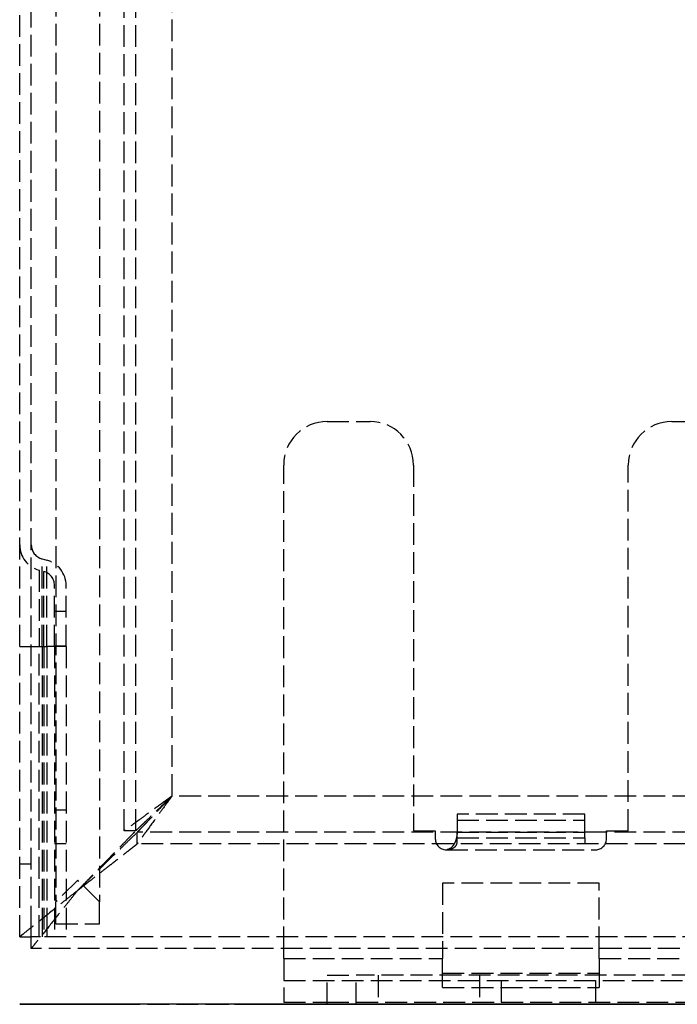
# Model space of a CAD drawing. Header units: millimetres. Extents: x -108 to 0, y 0 to 486.
# Tile 1 of 16: x -108 to -63, y 0 to 68. Entities that reach past the tile are written whole.
import ezdxf

# ---------------------------------------------------------------- set-up
doc = ezdxf.new("R2010")
doc.units = ezdxf.units.MM
doc.header["$LTSCALE"] = 10
doc.linetypes.add('ALLCAD_Strich', pattern=[0.2, 0.15, -0.05])
doc.layers.add('BESCH_KONT_sich_schn_ansi_2d', color=40, linetype='Continuous')
doc.layers.add('BESCH_KONT_sich_schn_grun_2d', color=10, linetype='Continuous')

msp = doc.modelspace()

# ---------------------------------------------------------------- linework, layer by layer
at = {"layer": 'BESCH_KONT_sich_schn_ansi_2d', "linetype": 'ALLCAD_Strich'}
for p, q in [((-108.2, 0, 24.328), (-108.2, 0, 19.328)), ((-108.2, 0, 24.328), (-108.2, 0, 29.328)), ((-108.2, 0, 29.328), (-108.2, 0, 36.328)), ((-108.2, 0, 36.328), (-108.2, 0, 38.328)), ((-108.2, 0, 38.328), (-108.2, 0, 45.328)), ((-108.2, 0, 45.328), (-108.2, 0, 52.328)), ((-108.2, 0, 45.328), (-107.4, 0, 45.328)), ((-108.2, 0, 52.328), (-107.4, 0, 52.328)), ((-107.4, 0, 24.328), (-108.2, 0, 24.328)), ((-107.4, 0, 19.328), (-108.2, 0, 19.328)), ((-108.2, 0, 29.328), (-107.4, 0, 29.328)), ((-106.866, 0, 36.328), (-108.2, 0, 36.328)), ((-106.866, 0, 38.328), (-108.2, 0, 38.328)), ((-5, 0, 52.328), (-107.4, 0, 52.328)), ((-107.4, 0, 47.328), (-107.4, 0, 52.328)), ((-5, 0, 47.328), (-107.4, 0, 47.328)), ((-107.4, 0, 45.328), (-107.4, 0, 47.328)), ((-107.4, 0, 19.328), (-107.4, 0, 24.328)), ((-107.4, 0, 24.328), (-107.4, 0, 29.328)), ((-107.4, 0, 38.328), (-107.4, 0, 45.328)), ((-107.4, 0, 36.328), (-107.4, 0, 38.328)), ((-107.4, 0, 29.328), (-107.4, 0, 36.328)), ((-107.398, 0, 52.481), (-107.398, 0, 52.481)), ((-107.398, 0, 52.481), (-5.002, 0, 52.481)), ((-106.866, 0, 36.328), (-106.866, 0, 31.066)), ((-106.866, 0, 38.328), (-106.866, 0, 36.328)), ((-106.866, 0, 43.589), (-106.866, 0, 38.328)), ((-106.866, 0, 31.066), (-106.659, 0, 30.294)), ((-106.659, 0, 44.362), (-106.866, 0, 43.589)), ((-106.866, 0, 31.066), (-106.541, 0, 31.153)), ((-106.659, 0, 38.328), (-106.866, 0, 38.328)), ((-106.659, 0, 36.328), (-106.866, 0, 36.328)), ((-106.659, 0, 30.294), (-106.334, 0, 30.381)), ((-106.334, 0, 44.275), (-106.659, 0, 44.362)), ((-106.659, 0, 38.328), (-106.659, 0, 44.362)), ((-106.659, 0, 36.328), (-106.659, 0, 38.328)), ((-106.659, 0, 30.294), (-106.659, 0, 36.328)), ((-106.659, 0, 38.328), (-106.541, 0, 38.328)), ((-106.659, 0, 36.328), (-106.541, 0, 36.328)), ((-106.541, 0, 31.153), (-106.334, 0, 30.381)), ((-106.541, 0, 43.502), (-106.334, 0, 44.275)), ((-106.541, 0, 36.328), (-105.8, 0, 36.328)), ((-106.541, 0, 31.153), (-106.541, 0, 36.328)), ((-106.541, 0, 38.328), (-106.541, 0, 43.502)), ((-106.541, 0, 38.328), (-105.8, 0, 38.328)), ((-106.541, 0, 36.328), (-106.541, 0, 38.328)), ((-106.334, 0, 38.328), (-106.334, 0, 44.275)), ((-106.334, 0, 36.328), (-106.334, 0, 38.328)), ((-106.334, 0, 30.381), (-106.334, 0, 36.328)), ((-105.8, 0, 32.119), (-105, 0, 32.119)), ((-105.8, 0, 42.536), (-105, 0, 42.536)), ((-105.8, 0, 32.119), (-105.8, 0, 42.536)), ((-105.8, 0, 36.328), (-105, 0, 36.328)), ((-105.8, 0, 38.328), (-105, 0, 38.328)), ((-105.8, 0, 39.678), (-105, 0, 39.678)), ((-105.8, 0, 34.978), (-105, 0, 34.978)), ((-105.7, 0, 100.828), (-105.7, 0, 103.426)), ((-105.7, 0, 100.828), (-102.7, 0, 100.828)), ((-105.7, 0, 94.828), (-102.7, 0, 94.828)), ((-105.7, 0, 92.23), (-105.7, 0, 94.828)), ((-105.7, 0, 100.828), (-105.7, 0, 94.828)), ((-102.7, 0, 92.23), (-105.7, 0, 92.23)), ((-102.7, 0, 103.426), (-105.7, 0, 103.426)), ((-105, 0, 32.119), (-105, 0, 42.536)), ((-8.2, 0, 56.328), (-104.2, 0, 56.328)), ((-104.2, 0, 91.828), (-100.7, 0, 91.828)), ((-100.7, 0, 103.828), (-104.2, 0, 103.828)), ((-104.2, 0, 56.328), (-104.2, 0, 55.528)), ((-104.2, 0, 56.328), (-104.2, 0, 55.528)), ((-102.7, 0, 100.828), (-102.7, 0, 103.426)), ((-102.7, 0, 92.23), (-102.7, 0, 94.828)), ((-100.7, 0, 92.23), (-102.7, 0, 92.23)), ((-100.7, 0, 103.426), (-102.7, 0, 103.426)), ((-102.7, 0, 94.828), (-102.7, 0, 100.828)), ((-100.2, 0, 49.828), (-101, 0, 49.828)), ((-101, 0, 49.828), (-101, 0, 52.328)), ((-100.7, 0, 103.828), (-100.7, 0, 103.426)), ((-11.7, 0, 103.426), (-100.7, 0, 103.426)), ((-100.7, 0, 92.23), (-100.7, 0, 103.426)), ((-11.7, 0, 92.23), (-100.7, 0, 92.23)), ((-100.7, 0, 92.23), (-100.7, 0, 91.828)), ((-11.7, 0, 103.828), (-100.7, 0, 103.828)), ((-11.7, 0, 91.828), (-100.7, 0, 91.828)), ((-100.2, 0, 49.828), (-100.2, 0, 52.328)), ((-12.3, 0, 49.828), (-100.1, 0, 49.828)), ((-100.1, 0, 49.828), (-100.1, 0, 52.328)), ((-14.7, 0, 46.528), (-97.7, 0, 46.528)), ((-97.7, 0, 47.328), (-97.7, 0, 46.528)), ((-87.874, 0, 543.94), (-91.556, 0, 541.362)), ((-90, 0, 26.528), (-10, 0, 26.528)), ((-90, 0, 26.528), (-90, 0, 9.528)), ((-90, 0, 29.528), (-79.05, 0, 29.528)), ((-90, 0, 29.528), (-90, 0, 26.528)), ((-90, 0, 28.028), (-79.05, 0, 28.028)), ((-86.661, 0, 544.789), (-87.874, 0, 543.94)), ((-87.228, 0, 539.54), (-84.361, 0, 541.547)), ((-87, 0, 404.654), (-87, 0, 390.654)), ((-87, 0, 6.528), (-13, 0, 6.528)), ((-86.996, 0, 534.85), (-83.314, 0, 537.428)), ((-84.695, 0, 541.981), (-86.661, 0, 544.789)), ((-86.661, 0, 544.789), (-57.909, 0, 564.922)), ((-84.381, 0, 541.533), (-86.02, 0, 540.386)), ((-85.5, 0, 272.328), (-85.5, 0, 278.128)), ((-47.9, 0, 278.128), (-85.5, 0, 278.128)), ((-85.5, 0, 435.328), (-85.5, 0, 429.528)), ((-85.5, 0, 429.528), (-47.9, 0, 429.528)), ((-85.5, 0, 278.128), (-47.9, 0, 278.128)), ((-85.5, 0, 272.328), (-47.9, 0, 272.328)), ((-47.9, 0, 429.528), (-85.5, 0, 429.528)), ((-47.9, 0, 435.328), (-85.5, 0, 435.328)), ((-29.75, 0, 406.654), (-85, 0, 406.654)), ((-85, 0, 388.654), (-11, 0, 388.654)), ((-82, 0, 31.328), (-85, 0, 31.328)), ((-82, 0, 565.324), (-85, 0, 565.324)), ((-85, 0, 31.328), (-85, 0, 46.528)), ((-85, 0, 56.328), (-85, 0, 91.828)), ((-85, 0, 103.828), (-85, 0, 272.328)), ((-85, 0, 278.128), (-85, 0, 388.654)), ((-85, 0, 406.654), (-85, 0, 429.528)), ((-85, 0, 435.328), (-85, 0, 533.897)), ((-85, 0, 545.952), (-85, 0, 565.324)), ((-85, 0, 46.528), (-85, 0, 56.328)), ((-85, 0, 91.828), (-85, 0, 103.828)), ((-85, 0, 272.328), (-85, 0, 278.128)), ((-85, 0, 388.654), (-85, 0, 406.654)), ((-85, 0, 429.528), (-85, 0, 435.328)), ((-85, 0, 533.897), (-85, 0, 545.952)), ((-84.381, 0, 541.533), (-84.695, 0, 541.981)), ((-84.067, 0, 541.085), (-84.381, 0, 541.533)), ((-84.361, 0, 541.547), (-84.381, 0, 541.533)), ((-55.649, 0, 561.651), (-84.361, 0, 541.547)), ((-82.101, 0, 538.277), (-84.067, 0, 541.085)), ((-83.314, 0, 537.428), (-82.101, 0, 538.277)), ((-81.147, 0, 566.962), (-82.868, 0, 569.419)), ((-82.868, 0, 569.419), (-62.868, 0, 583.423)), ((-82.101, 0, 538.277), (-53.349, 0, 558.409)), ((-82, 0, 31.328), (-82, 0, 46.528)), ((-82, 0, 56.328), (-82, 0, 91.828)), ((-82, 0, 103.828), (-82, 0, 272.328)), ((-82, 0, 278.128), (-82, 0, 388.654)), ((-82, 0, 393.781), (-82, 0, 399.526)), ((-82, 0, 406.654), (-82, 0, 429.528)), ((-82, 0, 435.328), (-82, 0, 538.348)), ((-82, 0, 548.053), (-82, 0, 565.324)), ((-82, 0, 46.528), (-82, 0, 56.328)), ((-82, 0, 91.828), (-82, 0, 103.828)), ((-82, 0, 272.328), (-82, 0, 278.128)), ((-82, 0, 388.654), (-82, 0, 393.781)), ((-82, 0, 399.526), (-82, 0, 406.654)), ((-82, 0, 429.528), (-82, 0, 435.328)), ((-82, 0, 538.348), (-82, 0, 548.053)), ((-81.147, 0, 566.962), (-61.147, 0, 580.966)), ((-79.05, 0, 28.764), (-68.25, 0, 28.764)), ((-79.05, 0, 28.764), (-79.05, 0, 29.528)), ((-68.25, 0, 29.528), (-79.05, 0, 29.528)), ((-79.05, 0, 28.028), (-68.25, 0, 28.028)), ((-79.05, 0, 27.646), (-68.25, 0, 27.646)), ((-79.05, 0, 28.764), (-79.05, 0, 27.646)), ((-78.8, 0, 29.528), (-78.8, 0, 28.764)), ((-78.8, 0, 28.764), (-78.8, 0, 28.028)), ((-78.05, 0, 28.764), (-78.05, 0, 29.222)), ((-78.05, 0, 27.601), (-78.05, 0, 27.905)), ((-78.05, 0, 27.601), (-69.25, 0, 27.601)), ((-78.05, 0, 27.029), (-78.05, 0, 27.601)), ((-78.05, 0, 27.029), (-69.25, 0, 27.029)), ((-69.25, 0, 27.889), (-78.05, 0, 27.889)), ((-78.05, 0, 27.905), (-78.05, 0, 28.764)), ((-78.05, 0, 28.462), (-69.25, 0, 28.462)), ((-69.25, 0, 28.764), (-69.25, 0, 29.222)), ((-69.25, 0, 27.905), (-69.25, 0, 27.601)), ((-69.25, 0, 27.601), (-69.25, 0, 27.029)), ((-69.25, 0, 28.462), (-69.25, 0, 28.764)), ((-68.25, 0, 29.528), (-68.25, 0, 28.764)), ((-68.25, 0, 29.528), (-10, 0, 29.528)), ((-68.25, 0, 28.028), (-10, 0, 28.028)), ((-68.25, 0, 27.646), (-68.25, 0, 28.764))]:
    msp.add_line(p, q, dxfattribs=at)
at = {"layer": 'BESCH_KONT_sich_schn_ansi_2d', "linetype": 'ALLCAD_Strich', "extrusion": (0, 1, 0)}
for radius in [6, 3.975]:
    msp.add_circle((89.276, 538.106), radius, dxfattribs=at)
at = {"layer": 'BESCH_KONT_sich_schn_ansi_2d', "linetype": 'ALLCAD_Strich', "extrusion": (0, -1, 0)}
for centre, radius in [((-89.276, 538.106), 2.5), ((-80, 396.654), 3.5), ((-80, 12.528), 3.5), ((-71.75, 17.028), 3.25)]:
    msp.add_circle(centre, radius, dxfattribs=at)
at = {"layer": 'BESCH_KONT_sich_schn_ansi_2d', "linetype": 'ALLCAD_Strich', "extrusion": (0, 1, 0)}
for centre, radius, start, end in [((106.4, 29.328), 1.8, 0, 75), ((106.4, 29.328), 1, 0, 75), ((106.8, 32.119), 1, 180, 255), ((106.8, 32.119), 1.8, 180, 255), ((104.2, 100.828), 3, 60, 90), ((104.2, 94.828), 3, 270, 300), ((104.2, 100.828), 3, 90, 120), ((104.2, 94.828), 3, 240, 270), ((80, 565.324), 5, 0, 55), ((80, 565.324), 2, 0, 55)]:
    msp.add_arc(centre, radius, start, end, dxfattribs=at)
at = {"layer": 'BESCH_KONT_sich_schn_ansi_2d', "linetype": 'ALLCAD_Strich', "extrusion": (0, -1, 0)}
for centre, radius, start, end in [((-106.4, 45.328), 1.8, 180, 255), ((-106.4, 45.328), 1, 180, 255), ((-106.8, 42.536), 1, 0, 75), ((-106.8, 42.536), 1.8, 0, 75), ((-87, 9.528), 3, 180, 270), ((-85, 404.654), 2, 90, 180), ((-85, 390.654), 2, 180, 270)]:
    msp.add_arc(centre, radius, start, end, dxfattribs=at)
at = {"layer": 'BESCH_KONT_sich_schn_ansi_2d', "linetype": 'ALLCAD_Strich'}
for points, knots in [([(-104.2, 0, 56.328), (-104.427, 0, 56.328), (-104.655, 0, 56.308), (-105.105, 0, 56.231), (-105.327, 0, 56.173), (-105.684, 0, 56.045), (-105.823, 0, 55.987), (-106.468, 0, 55.671), (-106.899, 0, 55.326), (-107.595, 0, 54.513), (-107.82, 0, 54.076), (-108, 0, 53.582), (-108.036, 0, 53.467), (-108.111, 0, 53.182), (-108.145, 0, 53.012), (-108.189, 0, 52.67), (-108.2, 0, 52.499), (-108.2, 0, 52.328)], [-0.5151329, -0.5151329, -0.5151329, -0.5151329, -0.465525, -0.465525, -0.416577, -0.416577, -0.3849302, -0.3849302, -0.266229, -0.266229, -0.140762, -0.140762, -0.1039573, -0.1039573, -0.0513011, -0.0513011, -0.000001, -0.000001, -0.000001, -0.000001]), ([(-104.2, 0, 56.328), (-104.374, 0, 56.328), (-104.546, 0, 56.31), (-104.885, 0, 56.241), (-105.053, 0, 56.189), (-105.325, 0, 56.075), (-105.431, 0, 56.022), (-105.959, 0, 55.72), (-106.311, 0, 55.378), (-106.654, 0, 54.898), (-106.717, 0, 54.801), (-106.831, 0, 54.608), (-106.882, 0, 54.513), (-107.011, 0, 54.249), (-107.083, 0, 54.074), (-107.229, 0, 53.643), (-107.295, 0, 53.381), (-107.359, 0, 52.978), (-107.375, 0, 52.847), (-107.395, 0, 52.587), (-107.4, 0, 52.457), (-107.4, 0, 52.328)], [-0.6646968, -0.6646968, -0.6646968, -0.6646968, -0.5964804, -0.5964804, -0.529083, -0.529083, -0.4851884, -0.4851884, -0.3074823, -0.3074823, -0.2652037, -0.2652037, -0.2272056, -0.2272056, -0.1639949, -0.1639949, -0.0786292, -0.0786292, -0.0389259, -0.0389259, -0.000001, -0.000001, -0.000001, -0.000001]), ([(-107.211, 0, 53.68), (-107.231, 0, 53.611), (-107.25, 0, 53.542), (-107.344, 0, 53.153), (-107.389, 0, 52.822), (-107.398, 0, 52.481)], [-0.1248966, -0.1248966, -0.1248966, -0.1248966, -0.1022031, -0.1022031, -0.000001, -0.000001, -0.000001, -0.000001]), ([(-106.625, 0, 54.938), (-106.725, 0, 54.792), (-106.818, 0, 54.634), (-107.025, 0, 54.224), (-107.13, 0, 53.961), (-107.211, 0, 53.68)], [-0.2827089, -0.2827089, -0.2827089, -0.2827089, -0.2177608, -0.2177608, -0.1248966, -0.1248966, -0.1248966, -0.1248966]), ([(-105.678, 0, 55.876), (-105.806, 0, 55.792), (-105.931, 0, 55.697), (-106.223, 0, 55.439), (-106.386, 0, 55.263), (-106.566, 0, 55.022), (-106.596, 0, 54.98), (-106.625, 0, 54.938)], [-0.4610653, -0.4610653, -0.4610653, -0.4610653, -0.3951865, -0.3951865, -0.3016593, -0.3016593, -0.2827089, -0.2827089, -0.2827089, -0.2827089]), ([(-104.855, 0, 56.243), (-104.967, 0, 56.214), (-105.077, 0, 56.177), (-105.353, 0, 56.065), (-105.518, 0, 55.979), (-105.678, 0, 55.876)], [-0.5973346, -0.5973346, -0.5973346, -0.5973346, -0.5432926, -0.5432926, -0.4610653, -0.4610653, -0.4610653, -0.4610653]), ([(-104.2, 0, 56.328), (-104.369, 0, 56.328), (-104.535, 0, 56.311), (-104.752, 0, 56.268), (-104.804, 0, 56.256), (-104.855, 0, 56.243)], [-0.7022243, -0.7022243, -0.7022243, -0.7022243, -0.6223053, -0.6223053, -0.5973346, -0.5973346, -0.5973346, -0.5973346]), ([(-104.2, 0, 56.328), (-104.12, 0, 56.328), (-104.041, 0, 56.325), (-103.877, 0, 56.316), (-103.793, 0, 56.309), (-103.511, 0, 56.276), (-103.314, 0, 56.238), (-102.963, 0, 56.145), (-102.809, 0, 56.094), (-102.559, 0, 55.995), (-102.462, 0, 55.952), (-102.242, 0, 55.845), (-102.12, 0, 55.778), (-101.877, 0, 55.627), (-101.756, 0, 55.543), (-101.527, 0, 55.364), (-101.419, 0, 55.271), (-101.267, 0, 55.123), (-101.219, 0, 55.074), (-101.005, 0, 54.846), (-100.85, 0, 54.648), (-100.502, 0, 54.099), (-100.333, 0, 53.724), (-100.183, 0, 53.144), (-100.15, 0, 52.974), (-100.11, 0, 52.645), (-100.099, 0, 52.484), (-100.1, 0, 52.328)], [-0.7793398, -0.7793398, -0.7793398, -0.7793398, -0.7454921, -0.7454921, -0.7094763, -0.7094763, -0.6250102, -0.6250102, -0.5576059, -0.5576059, -0.5144632, -0.5144632, -0.4586243, -0.4586243, -0.4010945, -0.4010945, -0.3476511, -0.3476511, -0.322517, -0.322517, -0.2340482, -0.2340482, -0.1007777, -0.1007777, -0.0470056, -0.0470056, -0.000001, -0.000001, -0.000001, -0.000001]), ([(-104.2, 0, 55.528), (-104.151, 0, 55.528), (-104.103, 0, 55.527), (-104.003, 0, 55.524), (-103.953, 0, 55.522), (-103.794, 0, 55.513), (-103.686, 0, 55.504), (-103.314, 0, 55.459), (-103.051, 0, 55.407), (-102.577, 0, 55.272), (-102.362, 0, 55.194), (-102.019, 0, 55.04), (-101.886, 0, 54.972), (-101.693, 0, 54.86), (-101.63, 0, 54.822), (-101.456, 0, 54.708), (-101.347, 0, 54.629), (-101.152, 0, 54.471), (-101.066, 0, 54.393), (-100.841, 0, 54.172), (-100.709, 0, 54.017), (-100.503, 0, 53.719), (-100.423, 0, 53.581), (-100.267, 0, 53.252), (-100.199, 0, 53.056), (-100.114, 0, 52.658), (-100.099, 0, 52.478), (-100.1, 0, 52.328)], [-0.5076211, -0.5076211, -0.5076211, -0.5076211, -0.4936338, -0.4936338, -0.4791884, -0.4791884, -0.4480379, -0.4480379, -0.3720754, -0.3720754, -0.3087585, -0.3087585, -0.2681775, -0.2681775, -0.2481612, -0.2481612, -0.2124595, -0.2124595, -0.1823802, -0.1823802, -0.1314974, -0.1314974, -0.0930755, -0.0930755, -0.0449542, -0.0449542, -0.000001, -0.000001, -0.000001, -0.000001]), ([(-104.2, 0, 56.328), (-104.139, 0, 56.328), (-104.079, 0, 56.326), (-103.952, 0, 56.321), (-103.886, 0, 56.316), (-103.672, 0, 56.297), (-103.524, 0, 56.276), (-103.264, 0, 56.224), (-103.151, 0, 56.196), (-102.869, 0, 56.115), (-102.699, 0, 56.054), (-102.423, 0, 55.934), (-102.314, 0, 55.881), (-102.078, 0, 55.753), (-101.952, 0, 55.676), (-101.712, 0, 55.51), (-101.597, 0, 55.421), (-101.381, 0, 55.236), (-101.281, 0, 55.14), (-101.097, 0, 54.945), (-101.013, 0, 54.847), (-100.791, 0, 54.562), (-100.661, 0, 54.362), (-100.466, 0, 53.99), (-100.394, 0, 53.825), (-100.251, 0, 53.429), (-100.19, 0, 53.196), (-100.133, 0, 52.847), (-100.12, 0, 52.74), (-100.103, 0, 52.53), (-100.099, 0, 52.429), (-100.1, 0, 52.328)], [-0.7681247, -0.7681247, -0.7681247, -0.7681247, -0.7426492, -0.7426492, -0.7150793, -0.7150793, -0.6527926, -0.6527926, -0.6048765, -0.6048765, -0.5319194, -0.5319194, -0.4837525, -0.4837525, -0.4260973, -0.4260973, -0.371446, -0.371446, -0.3207743, -0.3207743, -0.2752493, -0.2752493, -0.1952133, -0.1952133, -0.1377026, -0.1377026, -0.0632043, -0.0632043, -0.0304582, -0.0304582, -0.000007, -0.000007, -0.000007, -0.000007]), ([(-104.2, 0, 56.328), (-104.122, 0, 56.328), (-104.044, 0, 56.325), (-103.88, 0, 56.316), (-103.794, 0, 56.308), (-103.506, 0, 56.272), (-103.304, 0, 56.231), (-102.944, 0, 56.129), (-102.785, 0, 56.073), (-102.583, 0, 55.987), (-102.537, 0, 55.966), (-102.377, 0, 55.891), (-102.265, 0, 55.831), (-102.032, 0, 55.692), (-101.912, 0, 55.612), (-101.737, 0, 55.48), (-101.679, 0, 55.434), (-101.519, 0, 55.3), (-101.418, 0, 55.206), (-101.232, 0, 55.013), (-101.147, 0, 54.915), (-100.922, 0, 54.631), (-100.789, 0, 54.432), (-100.587, 0, 54.054), (-100.51, 0, 53.883), (-100.36, 0, 53.473), (-100.295, 0, 53.23), (-100.214, 0, 52.737), (-100.2, 0, 52.514), (-100.2, 0, 52.328)], [-0.5897819, -0.5897819, -0.5897819, -0.5897819, -0.5643393, -0.5643393, -0.5362283, -0.5362283, -0.4699212, -0.4699212, -0.416639, -0.416639, -0.4010032, -0.4010032, -0.3618686, -0.3618686, -0.3188206, -0.3188206, -0.2975451, -0.2975451, -0.2585177, -0.2585177, -0.2231334, -0.2231334, -0.161106, -0.161106, -0.1149898, -0.1149898, -0.0559323, -0.0559323, -0.000001, -0.000001, -0.000001, -0.000001]), ([(-104.2, 0, 55.528), (-104.132, 0, 55.528), (-104.064, 0, 55.526), (-103.924, 0, 55.517), (-103.851, 0, 55.509), (-103.605, 0, 55.477), (-103.432, 0, 55.439), (-103.124, 0, 55.345), (-102.987, 0, 55.292), (-102.764, 0, 55.189), (-102.676, 0, 55.143), (-102.484, 0, 55.032), (-102.38, 0, 54.963), (-102.23, 0, 54.85), (-102.181, 0, 54.811), (-102.05, 0, 54.7), (-101.968, 0, 54.624), (-101.82, 0, 54.469), (-101.752, 0, 54.392), (-101.578, 0, 54.17), (-101.475, 0, 54.016), (-101.314, 0, 53.718), (-101.251, 0, 53.58), (-101.13, 0, 53.251), (-101.077, 0, 53.056), (-101.011, 0, 52.658), (-101, 0, 52.478), (-101, 0, 52.328)], [-0.5077625, -0.5077625, -0.5077625, -0.5077625, -0.4829472, -0.4829472, -0.4562721, -0.4562721, -0.3928048, -0.3928048, -0.3414185, -0.3414185, -0.3075395, -0.3075395, -0.2667748, -0.2667748, -0.2468271, -0.2468271, -0.2125833, -0.2125833, -0.1824773, -0.1824773, -0.1315445, -0.1315445, -0.0931052, -0.0931052, -0.0449568, -0.0449568, -0.000001, -0.000001, -0.000001, -0.000001]), ([(-99.854, 0, 47.328), (-99.887, 0, 47.356), (-99.919, 0, 47.385), (-100.028, 0, 47.487), (-100.103, 0, 47.563), (-100.447, 0, 47.953), (-100.653, 0, 48.302), (-100.824, 0, 48.761), (-100.854, 0, 48.853), (-100.918, 0, 49.084), (-100.948, 0, 49.226), (-100.979, 0, 49.445), (-100.986, 0, 49.52), (-100.997, 0, 49.672), (-101, 0, 49.75), (-101, 0, 49.828)], [-0.2872776, -0.2872776, -0.2872776, -0.2872776, -0.2740336, -0.2740336, -0.2419716, -0.2419716, -0.1195119, -0.1195119, -0.0897008, -0.0897008, -0.0459031, -0.0459031, -0.0233523, -0.0233523, -0.000001, -0.000001, -0.000001, -0.000001]), ([(-97.7, 0, 47.328), (-97.744, 0, 47.328), (-97.788, 0, 47.329), (-97.881, 0, 47.334), (-97.929, 0, 47.338), (-98.087, 0, 47.355), (-98.196, 0, 47.375), (-98.541, 0, 47.461), (-98.774, 0, 47.556), (-99.138, 0, 47.776), (-99.276, 0, 47.879), (-99.463, 0, 48.053), (-99.519, 0, 48.111), (-99.67, 0, 48.281), (-99.76, 0, 48.402), (-99.898, 0, 48.631), (-99.95, 0, 48.732), (-100.08, 0, 49.033), (-100.123, 0, 49.199), (-100.164, 0, 49.396), (-100.177, 0, 49.478), (-100.195, 0, 49.65), (-100.2, 0, 49.739), (-100.2, 0, 49.828)], [-0.2840101, -0.2840101, -0.2840101, -0.2840101, -0.2742931, -0.2742931, -0.2634878, -0.2634878, -0.239251, -0.239251, -0.1860867, -0.1860867, -0.1515383, -0.1515383, -0.1361585, -0.1361585, -0.108379, -0.108379, -0.0883855, -0.0883855, -0.0522469, -0.0522469, -0.0266078, -0.0266078, -0.000001, -0.000001, -0.000001, -0.000001]), ([(-97.7, 0, 47.328), (-97.74, 0, 47.328), (-97.779, 0, 47.329), (-97.862, 0, 47.333), (-97.906, 0, 47.336), (-98.047, 0, 47.352), (-98.145, 0, 47.369), (-98.454, 0, 47.443), (-98.665, 0, 47.526), (-99.002, 0, 47.721), (-99.134, 0, 47.816), (-99.32, 0, 47.981), (-99.379, 0, 48.039), (-99.487, 0, 48.157), (-99.536, 0, 48.215), (-99.666, 0, 48.386), (-99.742, 0, 48.506), (-99.856, 0, 48.724), (-99.898, 0, 48.819), (-99.962, 0, 48.987), (-99.985, 0, 49.06), (-100.035, 0, 49.241), (-100.059, 0, 49.353), (-100.083, 0, 49.526), (-100.089, 0, 49.585), (-100.097, 0, 49.705), (-100.1, 0, 49.766), (-100.1, 0, 49.828)], [-0.4743187, -0.4743187, -0.4743187, -0.4743187, -0.4570721, -0.4570721, -0.4380047, -0.4380047, -0.3952791, -0.3952791, -0.3011259, -0.3011259, -0.2368697, -0.2368697, -0.2057471, -0.2057471, -0.177968, -0.177968, -0.1290639, -0.1290639, -0.0952343, -0.0952343, -0.0710849, -0.0710849, -0.0362313, -0.0362313, -0.0184238, -0.0184238, -0.000001, -0.000001, -0.000001, -0.000001]), ([(-99.267, 0, 47.328), (-99.339, 0, 47.413), (-99.408, 0, 47.505), (-99.573, 0, 47.754), (-99.664, 0, 47.919), (-99.857, 0, 48.35), (-99.947, 0, 48.627), (-100.038, 0, 49.066), (-100.061, 0, 49.212), (-100.084, 0, 49.436), (-100.089, 0, 49.512), (-100.097, 0, 49.668), (-100.1, 0, 49.748), (-100.1, 0, 49.828)], [-0.2999755, -0.2999755, -0.2999755, -0.2999755, -0.2549084, -0.2549084, -0.1870468, -0.1870468, -0.0919077, -0.0919077, -0.0470217, -0.0470217, -0.0239276, -0.0239276, -0.000001, -0.000001, -0.000001, -0.000001]), ([(-97.7, 0, 46.528), (-97.79, 0, 46.528), (-97.881, 0, 46.531), (-98.076, 0, 46.547), (-98.18, 0, 46.561), (-98.359, 0, 46.593), (-98.433, 0, 46.609), (-98.825, 0, 46.708), (-99.137, 0, 46.837), (-99.576, 0, 47.107), (-99.718, 0, 47.211), (-99.854, 0, 47.328)], [-0.5394969, -0.5394969, -0.5394969, -0.5394969, -0.5095091, -0.5095091, -0.4747727, -0.4747727, -0.4497729, -0.4497729, -0.3420881, -0.3420881, -0.2872776, -0.2872776, -0.2872776, -0.2872776]), ([(-97.7, 0, 46.528), (-97.735, 0, 46.528), (-97.771, 0, 46.529), (-97.845, 0, 46.533), (-97.883, 0, 46.537), (-98.008, 0, 46.553), (-98.094, 0, 46.57), (-98.37, 0, 46.648), (-98.558, 0, 46.733), (-98.924, 0, 46.975), (-99.103, 0, 47.134), (-99.267, 0, 47.328)], [-0.5830245, -0.5830245, -0.5830245, -0.5830245, -0.5649835, -0.5649835, -0.5452006, -0.5452006, -0.5009834, -0.5009834, -0.4023148, -0.4023148, -0.2999755, -0.2999755, -0.2999755, -0.2999755]), ([(-78.8, 0, 28.028), (-78.75, 0, 28.028), (-78.699, 0, 28.028), (-78.601, 0, 28.028), (-78.552, 0, 28.027), (-78.418, 0, 28.026), (-78.333, 0, 28.024), (-78.2, 0, 28.01), (-78.151, 0, 28), (-78.094, 0, 27.975), (-78.078, 0, 27.964), (-78.056, 0, 27.937), (-78.05, 0, 27.922), (-78.05, 0, 27.905)], [-0.08984277, -0.08984277, -0.08984277, -0.08984277, -0.07676746, -0.07676746, -0.06400123, -0.06400123, -0.04069933, -0.04069933, -0.02180536, -0.02180536, -0.01065364, -0.01065364, -0.000001, -0.000001, -0.000001, -0.000001]), ([(-78.05, 0, 29.222), (-78.05, 0, 29.266), (-78.056, 0, 29.306), (-78.081, 0, 29.375), (-78.099, 0, 29.404), (-78.14, 0, 29.443), (-78.158, 0, 29.457), (-78.207, 0, 29.483), (-78.24, 0, 29.494), (-78.341, 0, 29.517), (-78.416, 0, 29.523), (-78.543, 0, 29.527), (-78.593, 0, 29.527), (-78.695, 0, 29.528), (-78.747, 0, 29.528), (-78.8, 0, 29.528)], [0.000001, 0.000001, 0.000001, 0.000001, 0.0278185, 0.0278185, 0.05472, 0.05472, 0.071747, 0.071747, 0.0934576, 0.0934576, 0.1295482, 0.1295482, 0.1496554, 0.1496554, 0.1685616, 0.1685616, 0.1685616, 0.1685616])]:
    msp.add_open_spline(points, degree=3, knots=knots, dxfattribs=at)
msp.add_open_spline([(-104.2, 0, 56.328), (-104.2, 0, 56.328), (-104.2, 0, 56.328), (-104.2, 0, 56.328)], degree=3, dxfattribs=at)
msp.add_open_spline([(-104.2, 0, 56.328), (-104.2, 0, 56.328), (-104.2, 0, 56.328), (-104.2, 0, 56.328)], degree=3, dxfattribs=at)
msp.add_open_spline([(-104.2, 0, 56.328), (-104.2, 0, 56.328), (-104.2, 0, 56.328), (-104.2, 0, 56.328)], degree=3, dxfattribs=at)
at = {"layer": 'BESCH_KONT_sich_schn_grun_2d', "linetype": 'ALLCAD_Strich'}
for p, q in [((-108.2, 4.65), (-108.2, 461.05)), ((-107.4, 5.29), (-107.4, 460.41)), ((-105.7, 457.55), (-105.7, 7.05)), ((-102.7, 457.55), (-102.7, 7.05)), ((-101, 11.95), (-101, 453.75)), ((-100.2, 11.95), (-100.2, 453.75)), ((-97.7, 14.35), (-97.7, 451.35)), ((-87, 40.15), (-84.05, 40.15)), ((-63.25, 40.15), (-60.3, 40.15)), ((-90, 3.85), (-90, 37.15)), ((-81.05, 37.15), (-81.05, 11.95)), ((-66.25, 11.95), (-66.25, 37.15)), ((-106.659, 24.65), (-106.659, 30.684)), ((-106.659, 30.684), (-106.334, 30.597)), ((-106.334, 24.65), (-106.334, 30.597)), ((-106.866, 29.911), (-106.866, 24.65)), ((-106.541, 24.65), (-106.541, 29.824)), ((-105.8, 24.65), (-105.8, 28.858)), ((-105, 24.65), (-105, 28.858)), ((-105, 27.05), (-105.8, 27.05)), ((-108.2, 24.65), (-107.4, 24.65)), ((-107.4, 24.65), (-106.659, 24.65)), ((-106.866, 4.65), (-106.866, 24.65)), ((-106.659, 24.65), (-106.659, 5.883)), ((-106.659, 24.65), (-106.334, 24.65)), ((-106.541, 24.65), (-106.541, 4.65)), ((-106.334, 24.65), (-106.334, 6.142)), ((-105, 24.65), (-106.334, 24.65)), ((-105.8, 24.7), (-105, 24.7)), ((-105.8, 24.65), (-105.8, 4.65)), ((-105, 24.65), (-105, 4.65)), ((-39.7, 14.35), (-97.7, 14.35)), ((-105.8, 13.4), (-105, 13.4)), ((-69.25, 13.097), (-78.05, 13.097)), ((-78.05, 13.097), (-78.05, 12.696)), ((-69.25, 12.696), (-69.25, 13.097)), ((-78.05, 12.696), (-69.25, 12.696)), ((-78.05, 12.696), (-78.05, 11.847)), ((-69.25, 11.847), (-69.25, 12.696)), ((-100.2, 11.95), (-101, 11.95)), ((-100.2, 11.95), (-100.2, 11.95)), ((-39.7, 11.85), (-100.1, 11.85)), ((-100.1, 11.85), (-100.1, 11.85)), ((-100.1, 11.05), (-100.1, 11.85)), ((-81.05, 11.95), (-79.55, 11.95)), ((-79.55, 11.95), (-79.55, 11.399)), ((-78.05, 11.868), (-69.25, 11.868)), ((-78.05, 11.128), (-78.05, 11.847)), ((-69.25, 11.468), (-69.25, 11.847)), ((-67.75, 11.95), (-66.25, 11.95)), ((-67.75, 11.399), (-67.75, 11.95)), ((-105, 11.05), (-105.8, 11.05)), ((-12.3, 11.05), (-100.1, 11.05)), ((-78.05, 11.468), (-69.25, 11.468)), ((-69.25, 11.468), (-69.25, 11.128)), ((-78.8, 10.649), (-68.5, 10.649)), ((-107.4, 9.65), (-108.2, 9.65)), ((-104.2, 8.55), (-105.7, 7.05)), ((-102.7, 7.05), (-104.2, 8.55)), ((-79.05, 8.35), (-79.05, 3.85)), ((-68.25, 8.35), (-79.05, 8.35)), ((-68.25, 3.85), (-68.25, 8.35)), ((-104.2, 7.85), (-104.2, 7.85)), ((-105.7, 5.55), (-105.7, 7.05)), ((-102.7, 5.55), (-102.7, 7.05)), ((-106.334, 6.142), (-106.334, 5.182)), ((-106.659, 5.883), (-106.659, 4.777)), ((-105.7, 5.55), (-102.7, 5.55)), ((-107.4, 4.65), (-107.4, 5.29)), ((-106.659, 4.777), (-106.659, 4.65)), ((-106.334, 5.182), (-106.334, 4.65)), ((-108.2, 4.65), (-107.4, 4.65)), ((-108.2, 4.65), (-108.2, 4.65)), ((-107.4, 3.85), (-107.4, 4.65)), ((-106.76, 4.65), (-107.4, 4.65)), ((-5, 4.65), (-106.76, 4.65)), ((-36.7, 3.85), (-107.4, 3.85)), ((-107.4, 3.85), (-107.4, 3.85)), ((-90, 3.15), (-90, 3.85)), ((-79.05, 3.85), (-79.05, 3.15)), ((-68.25, 3.15), (-68.25, 3.85)), ((-90, 3.15), (-79.05, 3.15)), ((-90, 3.15), (-90, 0.15)), ((-79.05, 2), (-79.05, 3.15)), ((-68.25, 3.15), (-68.25, 2)), ((-68.25, 3.15), (-25.161, 3.15)), ((-79.05, 2.15), (-68.25, 2.15)), ((-90, 1.65), (-10, 1.65)), ((-87, 2), (-85, 2)), ((-87, 0), (-87, 2)), ((-29.75, 2), (-85, 2)), ((-85, 0), (-85, 2)), ((-83.5, 2), (-83.5, 0)), ((-79.05, 1.15), (-79.05, 2)), ((-76.5, 2), (-76.5, 0)), ((-75, 1.65), (-75, 0.15)), ((-68.5, 1.65), (-68.5, 0.15)), ((-68.25, 2), (-68.25, 1.15)), ((-79.05, 1.15), (-68.25, 1.15)), ((-90, 0.15), (-87, 0.15)), ((-87, 0.15), (-10, 0.15)), ((-87, 0), (-85, 0)), ((-29.75, 0), (-85, 0))]:
    msp.add_line(p, q, dxfattribs=at)
for centre, radius, start, end in [((-87, 37.15), 3, 90, 180), ((-84.05, 37.15), 3, 0, 90), ((-63.25, 37.15), 3, 90, 180), ((-106.4, 31.65), 1.8, 180, 255), ((-106.4, 31.65), 1, 180, 255), ((-106.8, 28.858), 1.8, 0, 75), ((-106.8, 28.858), 1, 0, 75), ((-78.8, 11.399), 0.75, 180, 270), ((-68.5, 11.399), 0.75, 270, 0)]:
    msp.add_arc(centre, radius, start, end, dxfattribs=at)
for points, knots in [([(-97.7, 14.35), (-97.79, 14.284), (-97.881, 14.218), (-98.076, 14.077), (-98.18, 14.001), (-98.359, 13.871), (-98.433, 13.817), (-98.825, 13.531), (-99.137, 13.305), (-99.611, 12.96), (-99.787, 12.832), (-100.028, 12.657), (-100.103, 12.603), (-100.447, 12.352), (-100.653, 12.203), (-100.824, 12.078), (-100.854, 12.056), (-100.918, 12.009), (-100.948, 11.988), (-100.979, 11.966), (-100.986, 11.96), (-100.997, 11.952), (-101, 11.95), (-101, 11.95)], [-0.5394969, -0.5394969, -0.5394969, -0.5394969, -0.5095091, -0.5095091, -0.4747727, -0.4747727, -0.4497729, -0.4497729, -0.3420881, -0.3420881, -0.2740336, -0.2740336, -0.2419716, -0.2419716, -0.1195119, -0.1195119, -0.0897008, -0.0897008, -0.0459031, -0.0459031, -0.0233523, -0.0233523, -0.000001, -0.000001, -0.000001, -0.000001]), ([(-97.7, 14.35), (-97.744, 14.308), (-97.788, 14.266), (-97.881, 14.177), (-97.929, 14.13), (-98.087, 13.978), (-98.196, 13.874), (-98.541, 13.543), (-98.774, 13.319), (-99.138, 12.97), (-99.276, 12.837), (-99.463, 12.658), (-99.519, 12.604), (-99.67, 12.459), (-99.76, 12.373), (-99.898, 12.24), (-99.95, 12.19), (-100.08, 12.065), (-100.123, 12.024), (-100.164, 11.985), (-100.177, 11.972), (-100.195, 11.955), (-100.2, 11.951), (-100.2, 11.95)], [-0.2840101, -0.2840101, -0.2840101, -0.2840101, -0.2742931, -0.2742931, -0.2634878, -0.2634878, -0.239251, -0.239251, -0.1860867, -0.1860867, -0.1515383, -0.1515383, -0.1361585, -0.1361585, -0.108379, -0.108379, -0.0883855, -0.0883855, -0.0522469, -0.0522469, -0.0266078, -0.0266078, -0.000001, -0.000001, -0.000001, -0.000001]), ([(-97.7, 14.35), (-97.74, 14.309), (-97.779, 14.268), (-97.862, 14.181), (-97.906, 14.136), (-98.047, 13.988), (-98.145, 13.887), (-98.454, 13.564), (-98.665, 13.345), (-99.002, 12.994), (-99.134, 12.856), (-99.32, 12.662), (-99.379, 12.601), (-99.487, 12.489), (-99.536, 12.438), (-99.666, 12.303), (-99.742, 12.223), (-99.856, 12.104), (-99.898, 12.06), (-99.962, 11.994), (-99.985, 11.97), (-100.035, 11.917), (-100.059, 11.893), (-100.083, 11.868), (-100.089, 11.861), (-100.097, 11.852), (-100.1, 11.85), (-100.1, 11.85)], [-0.4743187, -0.4743187, -0.4743187, -0.4743187, -0.4570721, -0.4570721, -0.4380047, -0.4380047, -0.3952791, -0.3952791, -0.3011259, -0.3011259, -0.2368697, -0.2368697, -0.2057471, -0.2057471, -0.177968, -0.177968, -0.1290639, -0.1290639, -0.0952343, -0.0952343, -0.0710849, -0.0710849, -0.0362313, -0.0362313, -0.0184238, -0.0184238, -0.000001, -0.000001, -0.000001, -0.000001]), ([(-97.7, 14.35), (-97.735, 14.302), (-97.771, 14.253), (-97.845, 14.151), (-97.883, 14.098), (-98.008, 13.927), (-98.094, 13.808), (-98.37, 13.429), (-98.558, 13.171), (-99.006, 12.554), (-99.259, 12.207), (-99.573, 11.775), (-99.664, 11.65), (-99.857, 11.385), (-99.947, 11.26), (-100.038, 11.136), (-100.061, 11.104), (-100.084, 11.072), (-100.089, 11.064), (-100.097, 11.053), (-100.1, 11.05), (-100.1, 11.05)], [-0.5830245, -0.5830245, -0.5830245, -0.5830245, -0.5649835, -0.5649835, -0.5452006, -0.5452006, -0.5009834, -0.5009834, -0.4023148, -0.4023148, -0.2549084, -0.2549084, -0.1870468, -0.1870468, -0.0919077, -0.0919077, -0.0470217, -0.0470217, -0.0239276, -0.0239276, -0.000001, -0.000001, -0.000001, -0.000001]), ([(-102.7, 9.387), (-102.676, 9.412), (-102.652, 9.436), (-102.583, 9.508), (-102.537, 9.555), (-102.377, 9.718), (-102.265, 9.833), (-102.032, 10.072), (-101.912, 10.196), (-101.737, 10.375), (-101.679, 10.434), (-101.519, 10.598), (-101.418, 10.701), (-101.232, 10.892), (-101.147, 10.98), (-100.922, 11.21), (-100.789, 11.346), (-100.587, 11.553), (-100.51, 11.633), (-100.36, 11.786), (-100.295, 11.853), (-100.214, 11.936), (-100.2, 11.951), (-100.2, 11.95)], [-0.4247028, -0.4247028, -0.4247028, -0.4247028, -0.416639, -0.416639, -0.4010032, -0.4010032, -0.3618686, -0.3618686, -0.3188206, -0.3188206, -0.2975451, -0.2975451, -0.2585177, -0.2585177, -0.2231334, -0.2231334, -0.161106, -0.161106, -0.1149898, -0.1149898, -0.0559323, -0.0559323, -0.000001, -0.000001, -0.000001, -0.000001]), ([(-102.7, 9.313), (-102.686, 9.328), (-102.671, 9.342), (-102.559, 9.451), (-102.462, 9.545), (-102.242, 9.76), (-102.12, 9.879), (-101.877, 10.116), (-101.756, 10.235), (-101.527, 10.458), (-101.419, 10.563), (-101.267, 10.712), (-101.219, 10.759), (-101.005, 10.967), (-100.85, 11.118), (-100.502, 11.457), (-100.333, 11.622), (-100.183, 11.769), (-100.15, 11.801), (-100.11, 11.84), (-100.099, 11.85), (-100.1, 11.85)], [-0.5639904, -0.5639904, -0.5639904, -0.5639904, -0.5576059, -0.5576059, -0.5144632, -0.5144632, -0.4586243, -0.4586243, -0.4010945, -0.4010945, -0.3476511, -0.3476511, -0.322517, -0.322517, -0.2340482, -0.2340482, -0.1007777, -0.1007777, -0.0470056, -0.0470056, -0.000001, -0.000001, -0.000001, -0.000001]), ([(-78.05, 11.847), (-78.05, 11.766), (-78.056, 11.682), (-78.081, 11.515), (-78.099, 11.431), (-78.14, 11.296), (-78.158, 11.243), (-78.207, 11.126), (-78.24, 11.061), (-78.341, 10.898), (-78.416, 10.814), (-78.543, 10.721), (-78.593, 10.694), (-78.695, 10.658), (-78.747, 10.649), (-78.8, 10.649)], [0.000001, 0.000001, 0.000001, 0.000001, 0.0278185, 0.0278185, 0.05472, 0.05472, 0.071747, 0.071747, 0.0934576, 0.0934576, 0.1295482, 0.1295482, 0.1496554, 0.1496554, 0.1685616, 0.1685616, 0.1685616, 0.1685616]), ([(-104.2, 7.85), (-104.151, 7.888), (-104.103, 7.926), (-104.003, 8.003), (-103.953, 8.043), (-103.794, 8.167), (-103.686, 8.251), (-103.314, 8.541), (-103.051, 8.747), (-102.577, 9.117), (-102.362, 9.284), (-102.019, 9.552), (-101.886, 9.656), (-101.693, 9.807), (-101.63, 9.856), (-101.456, 9.991), (-101.347, 10.077), (-101.152, 10.229), (-101.066, 10.296), (-100.841, 10.471), (-100.709, 10.574), (-100.503, 10.736), (-100.423, 10.798), (-100.267, 10.92), (-100.199, 10.973), (-100.114, 11.039), (-100.099, 11.05), (-100.1, 11.05)], [-0.5076211, -0.5076211, -0.5076211, -0.5076211, -0.4936338, -0.4936338, -0.4791884, -0.4791884, -0.4480379, -0.4480379, -0.3720754, -0.3720754, -0.3087585, -0.3087585, -0.2681775, -0.2681775, -0.2481612, -0.2481612, -0.2124595, -0.2124595, -0.1823802, -0.1823802, -0.1314974, -0.1314974, -0.0930755, -0.0930755, -0.0449542, -0.0449542, -0.000001, -0.000001, -0.000001, -0.000001]), ([(-78.8, 10.649), (-78.75, 10.649), (-78.699, 10.652), (-78.601, 10.665), (-78.552, 10.675), (-78.418, 10.714), (-78.333, 10.751), (-78.2, 10.843), (-78.151, 10.89), (-78.094, 10.97), (-78.078, 11.001), (-78.056, 11.065), (-78.05, 11.097), (-78.05, 11.128)], [-0.08984277, -0.08984277, -0.08984277, -0.08984277, -0.07676746, -0.07676746, -0.06400123, -0.06400123, -0.04069933, -0.04069933, -0.02180536, -0.02180536, -0.01065364, -0.01065364, -0.000001, -0.000001, -0.000001, -0.000001]), ([(-104.2, 7.85), (-104.122, 7.93), (-104.044, 8.01), (-103.88, 8.178), (-103.794, 8.266), (-103.506, 8.562), (-103.304, 8.769), (-102.968, 9.112), (-102.833, 9.251), (-102.7, 9.387)], [-0.5897989, -0.5897989, -0.5897989, -0.5897989, -0.5643393, -0.5643393, -0.5362283, -0.5362283, -0.4699212, -0.4699212, -0.4247028, -0.4247028, -0.4247028, -0.4247028]), ([(-104.2, 7.85), (-104.121, 7.927), (-104.041, 8.005), (-103.877, 8.165), (-103.793, 8.247), (-103.511, 8.522), (-103.314, 8.715), (-102.978, 9.042), (-102.838, 9.179), (-102.7, 9.313)], [-0.7793466, -0.7793466, -0.7793466, -0.7793466, -0.7454921, -0.7454921, -0.7094763, -0.7094763, -0.6250102, -0.6250102, -0.5639904, -0.5639904, -0.5639904, -0.5639904]), ([(-104.2, 7.85), (-104.374, 7.636), (-104.546, 7.42), (-104.885, 6.994), (-105.053, 6.783), (-105.325, 6.443), (-105.431, 6.31), (-105.592, 6.11), (-105.647, 6.042), (-105.7, 5.975)], [-0.6646968, -0.6646968, -0.6646968, -0.6646968, -0.5964804, -0.5964804, -0.529083, -0.529083, -0.4851884, -0.4851884, -0.4617049, -0.4617049, -0.4617049, -0.4617049]), ([(-104.2, 7.85), (-104.427, 7.666), (-104.655, 7.484), (-105.105, 7.126), (-105.327, 6.949), (-105.596, 6.734), (-105.648, 6.692), (-105.7, 6.65)], [-0.5151329, -0.5151329, -0.5151329, -0.5151329, -0.465525, -0.465525, -0.416577, -0.416577, -0.4047683, -0.4047683, -0.4047683, -0.4047683]), ([(-105.7, 6.65), (-105.787, 6.581), (-105.873, 6.512), (-106.468, 6.035), (-106.899, 5.691), (-107.595, 5.133), (-107.82, 4.954), (-108, 4.81), (-108.036, 4.781), (-108.111, 4.721), (-108.145, 4.694), (-108.189, 4.659), (-108.2, 4.649), (-108.2, 4.65)], [-0.4047683, -0.4047683, -0.4047683, -0.4047683, -0.3849302, -0.3849302, -0.266229, -0.266229, -0.140762, -0.140762, -0.1039573, -0.1039573, -0.0513011, -0.0513011, -0.000001, -0.000001, -0.000001, -0.000001]), ([(-105.7, 5.975), (-106.051, 5.537), (-106.347, 5.165), (-106.654, 4.783), (-106.717, 4.704), (-106.831, 4.562), (-106.882, 4.498), (-107.011, 4.336), (-107.083, 4.246), (-107.229, 4.063), (-107.295, 3.981), (-107.359, 3.901), (-107.375, 3.882), (-107.395, 3.856), (-107.4, 3.85), (-107.4, 3.85)], [-0.4617049, -0.4617049, -0.4617049, -0.4617049, -0.3074823, -0.3074823, -0.2652037, -0.2652037, -0.2272056, -0.2272056, -0.1639949, -0.1639949, -0.0786292, -0.0786292, -0.0389259, -0.0389259, -0.000001, -0.000001, -0.000001, -0.000001])]:
    msp.add_open_spline(points, degree=3, knots=knots, dxfattribs=at)

doc.saveas('drawing.dxf')
